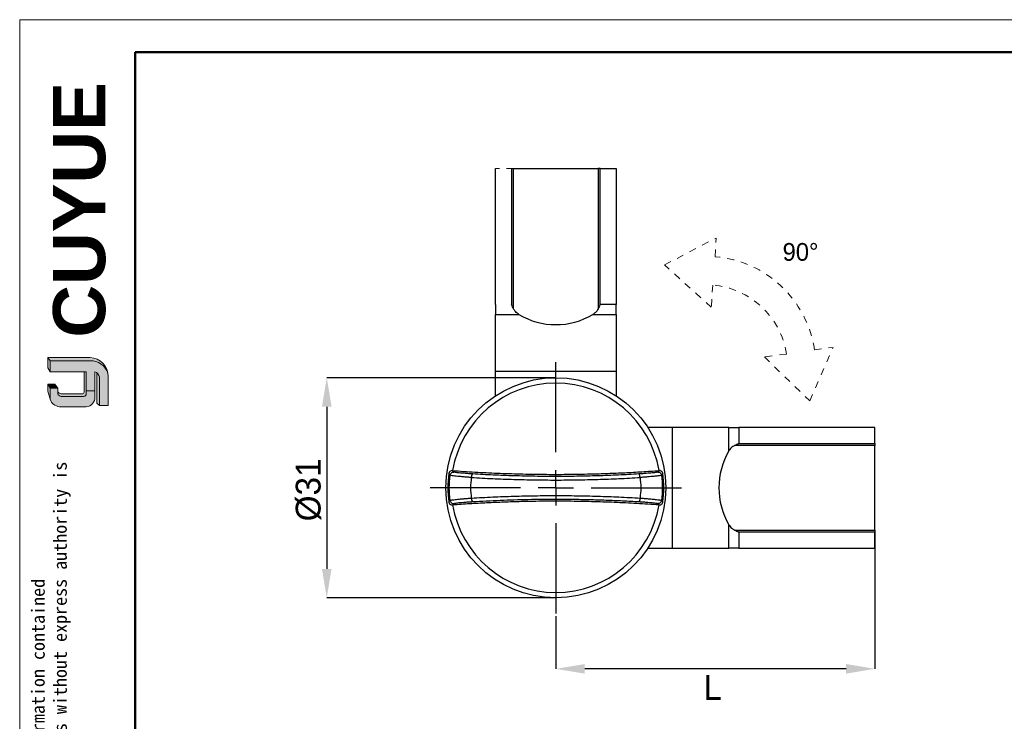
# Model space of a CAD drawing. Header units: millimetres. Extents: x 2869 to 3145, y 1559 to 1751.
# Tile 7 of 8: x 2869 to 3008, y 1652 to 1751. Entities that reach past the tile are written whole.
import ezdxf

# ---------------------------------------------------------------- set-up
doc = ezdxf.new("R2010")
doc.units = ezdxf.units.MM
doc.linetypes.add('CENTERX2', pattern=[20.319999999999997, 12.7, -2.54, 2.54, -2.54])
doc.linetypes.add('虚线', pattern=[2, 1, -1])
for name, color, linetype, lineweight in [('0007', 7, 'Continuous', 5), ('实线层', 7, 'Continuous', 25), ('尺寸线层', 3, 'Continuous', 18), ('粗实线层', 7, 'Continuous', 50), ('细实线层', 3, 'Continuous', 18), ('虚线层', 6, '虚线', 18)]:
    doc.layers.add(name, color=color, linetype=linetype, lineweight=lineweight)
for name, color, linetype in [('1轮廓实线层', 7, 'Continuous'), ('2细线层', 3, 'Continuous'), ('3中心线层', 1, 'CENTERX2')]:
    doc.layers.add(name, color=color, linetype=linetype)
doc.styles.add('ARIAL', font='arial.ttf')
doc.styles.add('SLDTEXTSTYLE1', font='txt')
doc.dimstyles.new('SLDDIMSTYLE1', dxfattribs={"dimtxt": 3.5, "dimasz": 4.08, "dimexe": 0, "dimexo": 0.0625, "dimgap": 0.875, "dimtad": 2, "dimdec": 0, "dimrnd": 1e-09, "dimzin": 12, "dimdsep": 46, "dimtxsty": 'SLDTEXTSTYLE1', "dimsah": 1, "dimcen": 0.09, "dimadec": 0, "dimazin": 3, "dimtfac": 1, "dimtofl": 0, "dimtmove": 0, "dimatfit": 3, "dimfxl": 1, "dimfrac": 2, "dimtolj": 1, "dimtzin": 12, "dimarcsym": 0})
doc.dimstyles.new('SLDDIMSTYLE2', dxfattribs={"dimtxt": 3.5, "dimasz": 4.08, "dimexe": 0, "dimexo": 0.0625, "dimgap": 0.875, "dimtad": 2, "dimdec": 0, "dimrnd": 1e-09, "dimzin": 4, "dimdsep": 46, "dimtxsty": 'SLDTEXTSTYLE1', "dimsah": 1, "dimcen": 0.09, "dimadec": 0, "dimazin": 1, "dimtfac": 1, "dimtofl": 0, "dimtmove": 0, "dimatfit": 3, "dimfxl": 1, "dimfrac": 2, "dimtolj": 1, "dimtzin": 12, "dimarcsym": 0})

# ---------------------------------------------------------------- blocks, each defined once
blk = doc.blocks.new('*D8')
at = {"layer": '2细线层', "color": 0, "lineweight": -2, "transparency": 16777216}
for p, q in [((2989.364517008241, 1678.854550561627), (2989.364517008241, 1659.370068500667)), ((2944.385350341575, 1666.809083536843), (2944.385350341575, 1659.370068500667)), ((2985.284517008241, 1659.370068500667), (2948.465350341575, 1659.370068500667))]:
    blk.add_line(p, q, dxfattribs=at)
at = {"layer": '2细线层', "color": 0, "transparency": 16777216}
for points in [[(2948.465350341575, 1660.050068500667), (2948.465350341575, 1658.690068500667), (2944.385350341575, 1659.370068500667)], [(2985.284517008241, 1660.050068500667), (2985.284517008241, 1658.690068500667), (2989.364517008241, 1659.370068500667)]]:
    blk.add_solid(points, dxfattribs=at)
at = {"layer": 'Defpoints', "color": 0, "transparency": 16777216}
for p in [(2989.364517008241, 1678.917050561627), (2944.385350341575, 1666.871583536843), (2944.385350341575, 1659.370068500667)]:
    blk.add_point(p, dxfattribs=at)
at = {"layer": '2细线层', "color": 0, "transparency": 16777216, "insert": (2966.494652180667, 1658.495068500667), "char_height": 3.5, "attachment_point": 2}
blk.add_mtext('\\A1;L', dxfattribs=at)
blk = doc.blocks.new('*D9')
at = {"layer": '2细线层', "color": 0, "lineweight": -2, "transparency": 16777216}
for p, q in [((2944.322850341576, 1700.371583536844), (2912.103195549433, 1700.371583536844)), ((2912.103195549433, 1696.291583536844), (2912.103195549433, 1673.451583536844)), ((2944.322850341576, 1669.371583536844), (2912.103195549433, 1669.371583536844))]:
    blk.add_line(p, q, dxfattribs=at)
at = {"layer": '2细线层', "color": 0, "transparency": 16777216}
for points in [[(2911.423195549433, 1696.291583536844), (2912.783195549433, 1696.291583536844), (2912.103195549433, 1700.371583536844)], [(2911.423195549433, 1673.451583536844), (2912.783195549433, 1673.451583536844), (2912.103195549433, 1669.371583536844)]]:
    blk.add_solid(points, dxfattribs=at)
at = {"layer": 'Defpoints', "color": 0, "transparency": 16777216}
for p in [(2944.385350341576, 1700.371583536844), (2912.103195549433, 1669.371583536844), (2944.385350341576, 1669.371583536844)]:
    blk.add_point(p, dxfattribs=at)
at = {"layer": '2细线层', "color": 0, "transparency": 16777216, "insert": (2907.728195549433, 1684.572464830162), "char_height": 3.5, "attachment_point": 2, "rotation": 90}
blk.add_mtext('\\A1;%%c31', dxfattribs=at)
blk = doc.blocks.new('SW_CENTERMARKSYMBOL_0')
at = {"layer": '3中心线层', "color": 0}
for p, q in [((0, 5.000000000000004), (0, 17.99999999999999)), ((0, 0), (0, 2.500000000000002)), ((-5.000000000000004, 0), (-18, 0)), ((0, 0), (-2.500000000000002, 0)), ((0, 0), (0, -2.500000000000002)), ((0, 0), (2.500000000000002, 0)), ((5.000000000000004, 0), (18, 0)), ((0, -5.000000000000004), (0, -18.00000000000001))]:
    blk.add_line(p, q, dxfattribs=at)

msp = doc.modelspace()

# ---------------------------------------------------------------- hatches: boundary and pattern name
at = {"layer": '实线层'}
h = msp.add_hatch(color=251, dxfattribs=at)
edge = h.paths.add_edge_path(flags=0)
edge.add_line((2872.804812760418, 1703.204600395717), (2873.123959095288, 1702.753427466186))
edge.add_line((2873.123959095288, 1702.753427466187), (2878.750097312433, 1702.753427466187))
edge.add_arc((2878.849414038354, 1700.20707316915), 2.548290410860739, 18.258457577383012, 92.23360366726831, ccw=False)
edge.add_arc((2878.681357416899, 1700.583237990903), 2.622263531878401, 9.265836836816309, 88.49787900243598)
edge.add_line((2878.750097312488, 1703.204600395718), (2872.804812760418, 1703.204600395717))
h = msp.add_hatch(color=254, dxfattribs=at)
h.paths.add_polyline_path([(2872.804812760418, 1698.480366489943), (2873.123959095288, 1697.334277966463), (2873.123959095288, 1698.910080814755), (2872.804812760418, 1699.452036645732)], flags=0)
h.paths.add_polyline_path([(2873.123959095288, 1701.218251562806), (2873.123959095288, 1702.753427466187), (2872.804812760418, 1703.204600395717), (2872.804812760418, 1701.784147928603)], flags=0)
h = msp.add_hatch(color=251, dxfattribs=at)
edge = h.paths.add_edge_path(flags=0)
edge.add_line((2877.619546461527, 1698.106575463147), (2874.684809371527, 1698.106575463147))
edge.add_arc((2874.68376226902, 1698.608065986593), 0.5014916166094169, 193.8962338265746, 270.1196323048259, ccw=False)
edge.add_line((2874.196948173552, 1698.487625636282), (2874.196948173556, 1698.125971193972))
edge.add_arc((2874.683762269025, 1698.246411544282), 0.5014916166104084, 193.8962338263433, 270.1196323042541)
edge.add_line((2874.684809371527, 1697.744921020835), (2877.837733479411, 1697.744921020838))
edge.add_arc((2877.852542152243, 1698.107284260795), 0.3626657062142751, 267.659799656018, 364.9883187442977)
edge.add_line((2878.21383424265, 1698.138819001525), (2878.213834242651, 1701.218251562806))
edge.add_line((2878.213834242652, 1701.218251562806), (2877.908538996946, 1701.218251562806))
edge.add_line((2877.908538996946, 1701.218251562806), (2877.908538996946, 1698.338031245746))
edge.add_arc((2877.628517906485, 1698.391517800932), 0.2850835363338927, 268.1966309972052, 349.18624476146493, ccw=False)
h = msp.add_hatch(color=251, dxfattribs=at)
edge = h.paths.add_edge_path(flags=0)
edge.add_line((2879.717358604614, 1696.770625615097), (2880.072606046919, 1696.447830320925))
edge.add_line((2880.072606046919, 1696.447830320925), (2880.072606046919, 1700.45255951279))
edge.add_arc((2879.120936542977, 1700.30583734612), 0.9629134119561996, 8.764480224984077, 53.88699480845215)
edge.add_line((2879.688458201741, 1701.083732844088), (2879.717358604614, 1696.770625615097))
msp.add_hatch(color=251, dxfattribs=at).paths.add_polyline_path([(2874.196948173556, 1698.910080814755), (2873.785155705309, 1699.452036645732), (2872.804812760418, 1699.452036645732), (2873.123959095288, 1698.910080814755)], flags=0)
h = msp.add_hatch(color=30, dxfattribs=at)
edge = h.paths.add_edge_path(flags=0)
edge.add_arc((2874.68376226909, 1698.246411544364), 0.5014916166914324, 193.8962338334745, 270.11963231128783, ccw=False)
edge.add_line((2874.196948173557, 1698.125971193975), (2874.196948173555, 1698.910080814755))
edge.add_line((2874.196948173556, 1698.910080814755), (2873.123959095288, 1698.910080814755))
edge.add_line((2873.123959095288, 1698.910080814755), (2873.123959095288, 1697.334277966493))
edge.add_arc((2874.603871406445, 1697.828031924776), 1.560106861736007, 198.4506221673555, 263.4013944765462)
edge.add_line((2874.424594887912, 1696.278259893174), (2878.21383424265, 1696.278259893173))
edge.add_arc((2878.089470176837, 1697.613197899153), 1.340718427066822, 275.3223660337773, 362.7233690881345)
edge.add_line((2879.428674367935, 1697.676900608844), (2879.428674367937, 1698.517005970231))
edge.add_line((2879.428674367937, 1698.51700597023), (2878.213834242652, 1698.51700597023))
edge.add_line((2878.213834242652, 1698.51700597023), (2878.213834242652, 1698.138819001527))
edge.add_arc((2877.852542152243, 1698.107284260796), 0.3626657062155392, -92.34020034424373, 4.988318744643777, ccw=False)
edge.add_line((2877.83773347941, 1697.744921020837), (2874.684809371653, 1697.744921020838))
at = {"layer": '尺寸线层'}
h = msp.add_hatch(color=179, dxfattribs=at)
edge = h.paths.add_edge_path(flags=0)
edge.add_line((2878.750097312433, 1702.753427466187), (2873.123959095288, 1702.753427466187))
edge.add_line((2873.123959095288, 1702.753427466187), (2873.123959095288, 1701.218251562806))
edge.add_line((2873.123959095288, 1701.218251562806), (2878.213834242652, 1701.218251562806))
edge.add_line((2878.213834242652, 1701.218251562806), (2878.213834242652, 1698.517005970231))
edge.add_line((2878.213834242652, 1698.51700597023), (2879.428674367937, 1698.51700597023))
edge.add_line((2879.428674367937, 1698.51700597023), (2879.428674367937, 1701.218251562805))
edge.add_arc((2879.120936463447, 1700.305837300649), 0.9629134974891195, 8.764482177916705, 71.36184450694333, ccw=False)
edge.add_line((2880.072606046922, 1700.452559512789), (2880.072606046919, 1696.447830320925))
edge.add_line((2880.072606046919, 1696.447830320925), (2881.303243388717, 1696.447830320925))
edge.add_line((2881.303243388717, 1696.447830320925), (2881.303243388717, 1700.538740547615))
edge.add_arc((2878.681357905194, 1700.583237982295), 2.622263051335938, 359.0276957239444, 369.2658387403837)
edge.add_arc((2878.849414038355, 1700.207073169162), 2.548290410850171, 18.25845757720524, 92.23360366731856)

# ---------------------------------------------------------------- linework, layer by layer
at = {"layer": '0007'}
for p, q in [((2872.804812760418, 1703.204600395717), (2878.750097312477, 1703.204600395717)), ((2872.804812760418, 1701.784147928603), (2872.804812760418, 1703.204600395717)), ((2873.123959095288, 1702.753427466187), (2872.804812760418, 1703.204600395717)), ((2873.123959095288, 1702.753427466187), (2878.750097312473, 1702.753427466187)), ((2873.123959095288, 1701.218251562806), (2873.123959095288, 1702.753427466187)), ((2873.123959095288, 1701.218251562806), (2872.804812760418, 1701.784147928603)), ((2878.213834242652, 1701.218251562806), (2873.123959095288, 1701.218251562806)), ((2877.908538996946, 1698.338031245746), (2877.908538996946, 1701.218251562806)), ((2878.213834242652, 1698.138819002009), (2878.213834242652, 1701.218251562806)), ((2879.428674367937, 1697.676900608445), (2879.428674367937, 1701.218251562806)), ((2879.717358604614, 1696.770625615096), (2879.688458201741, 1701.083732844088)), ((2880.072606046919, 1696.447830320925), (2880.072606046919, 1700.452559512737)), ((2881.303243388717, 1696.447830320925), (2881.303243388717, 1700.538740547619)), ((2872.804812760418, 1698.480366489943), (2872.804812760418, 1699.452036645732)), ((2873.785155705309, 1699.452036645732), (2872.804812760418, 1699.452036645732)), ((2873.123959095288, 1698.910080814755), (2872.804812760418, 1699.452036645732)), ((2873.123959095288, 1697.334277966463), (2873.123959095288, 1698.910080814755)), ((2874.196948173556, 1698.910080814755), (2873.123959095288, 1698.910080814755)), ((2874.196948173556, 1698.910080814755), (2873.785155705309, 1699.452036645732)), ((2874.196948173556, 1698.125971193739), (2874.196948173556, 1698.910080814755)), ((2873.123959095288, 1697.334277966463), (2872.804812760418, 1698.480366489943)), ((2877.619546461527, 1698.106575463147), (2874.684809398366, 1698.106575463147)), ((2877.83773347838, 1697.744921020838), (2874.684809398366, 1697.744921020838)), ((2878.213834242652, 1698.51700597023), (2879.428674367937, 1698.51700597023)), ((2878.213834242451, 1696.278259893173), (2874.424594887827, 1696.278259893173)), ((2880.072606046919, 1696.447830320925), (2879.717358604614, 1696.770625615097)), ((2881.303243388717, 1696.447830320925), (2880.072606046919, 1696.447830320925))]:
    msp.add_line(p, q, dxfattribs=at)
for centre, radius, start, end in [((2878.681357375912, 1700.583237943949), 2.622263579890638, 359.0276967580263, 88.49787813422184), ((2878.849414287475, 1700.207073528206), 2.548290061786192, 18.24249939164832, 92.23360957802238), ((2879.12093645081, 1700.305837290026), 0.9629135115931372, 8.76448268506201, 71.36184399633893), ((2874.603871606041, 1697.828032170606), 1.560107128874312, 198.4506284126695, 263.4013882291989), ((2874.68376225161, 1698.608065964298), 0.5014915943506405, 193.8962318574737, 270.1196373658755), ((2874.68376225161, 1698.246411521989), 0.501491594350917, 193.8962318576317, 270.1196373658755), ((2877.628517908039, 1698.391517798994), 0.285083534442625, 268.1966306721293, 349.1862450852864), ((2877.852542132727, 1698.107284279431), 0.3626657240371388, 267.6598026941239, 4.988315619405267), ((2878.08947023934, 1697.613197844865), 1.340718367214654, 275.3223635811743, 2.723371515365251)]:
    msp.add_arc(centre, radius, start, end, dxfattribs=at)
at = {"layer": '1轮廓实线层', "linetype": 'Continuous', "lineweight": 25}
for p, q in [((2960.828983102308, 1693.371583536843), (2957.34683173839, 1693.371583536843)), ((2960.828983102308, 1676.371583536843), (2960.828983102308, 1693.371583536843)), ((2968.778730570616, 1693.371583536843), (2960.828983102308, 1693.371583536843)), ((2968.778730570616, 1690.066906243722), (2968.778730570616, 1693.371583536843)), ((2968.778730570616, 1693.371583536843), (2970.192944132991, 1693.371583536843)), ((2970.192944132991, 1693.371583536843), (2970.192944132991, 1691.116581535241)), ((2989.364517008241, 1693.371583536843), (2970.192944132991, 1693.371583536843)), ((2989.364517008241, 1691.116581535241), (2989.364517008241, 1693.371583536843)), ((2989.364517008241, 1690.82611651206), (2969.59008453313, 1690.826116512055)), ((2970.192944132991, 1691.116581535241), (2989.364517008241, 1691.116581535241)), ((2989.364517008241, 1691.116581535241), (2989.364517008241, 1690.82611651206)), ((2989.364517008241, 1678.917050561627), (2989.364517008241, 1690.82611651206)), ((2929.48234583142, 1686.646300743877), (2929.303007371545, 1686.870773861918)), ((2929.838612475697, 1687.293834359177), (2929.844235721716, 1687.293423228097)), ((2930.010207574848, 1687.085888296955), (2929.838611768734, 1687.2938255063)), ((2958.932088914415, 1687.293825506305), (2958.760492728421, 1687.085888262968)), ((2958.926464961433, 1687.293423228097), (2958.932088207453, 1687.293834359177)), ((2959.467693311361, 1686.870773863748), (2959.288354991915, 1686.64629950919)), ((2929.30300727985, 1682.872393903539), (2929.482345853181, 1683.096866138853)), ((2929.838611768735, 1682.449341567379), (2930.010207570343, 1682.657278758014)), ((2929.844235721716, 1682.449743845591), (2929.838612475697, 1682.44933271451)), ((2958.760492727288, 1682.657278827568), (2958.932088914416, 1682.44934156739)), ((2958.932088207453, 1682.44933271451), (2958.926464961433, 1682.44974384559)), ((2959.288354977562, 1683.096867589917), (2959.46769328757, 1682.872393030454)), ((2968.778730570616, 1676.371583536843), (2968.778730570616, 1679.676260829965)), ((2969.590084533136, 1678.917050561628), (2989.364517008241, 1678.917050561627)), ((2970.192944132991, 1678.626585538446), (2970.192944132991, 1676.371583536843)), ((2989.364517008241, 1678.626585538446), (2970.192944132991, 1678.626585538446)), ((2989.364517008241, 1678.917050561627), (2989.364517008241, 1678.626585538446)), ((2989.364517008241, 1676.371583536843), (2989.364517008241, 1678.626585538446)), ((2957.34683173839, 1676.371583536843), (2960.828983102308, 1676.371583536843)), ((2960.828983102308, 1676.371583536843), (2968.778730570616, 1676.371583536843)), ((2970.192944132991, 1676.371583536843), (2968.778730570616, 1676.371583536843)), ((2970.192944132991, 1676.371583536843), (2989.364517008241, 1676.371583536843))]:
    msp.add_line(p, q, dxfattribs=at)
msp.add_circle((2944.385350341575, 1684.871583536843), 15.49999999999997, dxfattribs=at)
for centre, radius, start, end in [((2944.385350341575, 1684.871583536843), 14.74141519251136, 9.455883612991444, 170.5441163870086), ((2977.614517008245, 1684.871583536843), 10.24999999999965, 149.5450486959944, 210.4549513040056), ((2944.385350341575, 1684.871583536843), 15.21426407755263, 172.4493626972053, 187.55063467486), ((2944.385350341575, 1684.871583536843), 15.21426407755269, 352.4493620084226, 7.55063730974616), ((2944.385350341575, 1684.871583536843), 14.74141519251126, 189.4558836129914, 350.5441163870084)]:
    msp.add_arc(centre, radius, start, end, dxfattribs=at)
for points, knots in [([(2969.59008453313, 1690.826116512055), (2969.499862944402, 1690.779417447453), (2969.315864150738, 1690.684178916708), (2969.027940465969, 1690.436629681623), (2968.875602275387, 1690.210623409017), (2968.778730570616, 1690.066906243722)], [0, 0, 0, 0, 0.2594215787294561, 0.5290669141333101, 1, 1, 1, 1]), ([(2970.192944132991, 1691.116581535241), (2970.190277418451, 1691.115247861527), (2969.988817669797, 1691.014494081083), (2969.788122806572, 1690.919677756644), (2969.59008453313, 1690.826116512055)], [0, 0, 0, 0, 0.01323695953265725, 1, 1, 1, 1]), ([(2929.838611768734, 1687.2938255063), (2929.771346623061, 1687.290859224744), (2929.630988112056, 1687.284669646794), (2929.464355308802, 1687.18553807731), (2929.364832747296, 1687.062870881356), (2929.318132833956, 1686.953880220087), (2929.307773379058, 1686.897685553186), (2929.302816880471, 1686.870799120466)], [0, 0, 0, 0, 0.2617509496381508, 0.5461814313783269, 0.7863177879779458, 0.8977633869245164, 1, 1, 1, 1]), ([(2929.482345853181, 1683.096866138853), (2929.42936093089, 1683.688440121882), (2929.323391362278, 1684.871585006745), (2929.429361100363, 1686.054729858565), (2929.48234583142, 1686.646300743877)], [0, 0, 0, 0, 0.5000013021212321, 0.9999999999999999, 0.9999999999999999, 0.9999999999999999, 0.9999999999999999]), ([(2932.52120783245, 1686.319077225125), (2932.339415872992, 1686.33221795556), (2931.973347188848, 1686.358679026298), (2931.515744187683, 1686.395598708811), (2931.139481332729, 1686.427989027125), (2930.839312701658, 1686.455542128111), (2930.490563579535, 1686.489952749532), (2930.117930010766, 1686.531332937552), (2929.779009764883, 1686.5763617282), (2929.545451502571, 1686.616486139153), (2929.50342280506, 1686.636342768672), (2929.482345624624, 1686.646300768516)], [0, 0, 0, 0, 0.1094265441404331, 0.2203487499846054, 0.2945699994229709, 0.3685533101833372, 0.4419367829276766, 0.5746266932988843, 0.7136242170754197, 0.856383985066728, 1, 1, 1, 1]), ([(2929.844235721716, 1687.293423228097), (2930.885940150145, 1687.222181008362), (2932.97014513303, 1687.079642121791), (2936.14290846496, 1686.926278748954), (2939.368713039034, 1686.818093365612), (2942.642658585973, 1686.763080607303), (2945.953075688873, 1686.761557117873), (2948.971718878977, 1686.809928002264), (2951.691003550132, 1686.892618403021), (2954.117058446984, 1686.996335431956), (2956.533301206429, 1687.12711494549), (2958.128743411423, 1687.237987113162), (2958.926464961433, 1687.293423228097)], [0, 0, 0, 0, 0.1093597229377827, 0.2188030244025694, 0.3281619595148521, 0.4406996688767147, 0.5533294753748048, 0.6658671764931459, 0.7491009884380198, 0.832334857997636, 0.9161673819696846, 0.9999999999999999, 0.9999999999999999, 0.9999999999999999, 0.9999999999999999]), ([(2932.665649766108, 1686.818106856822), (2932.48513321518, 1686.829428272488), (2932.123929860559, 1686.852081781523), (2931.6227557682, 1686.889276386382), (2931.16661414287, 1686.927358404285), (2930.773030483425, 1686.965222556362), (2930.449868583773, 1687.001416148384), (2930.212142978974, 1687.034302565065), (2930.053448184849, 1687.063438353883), (2930.024615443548, 1687.078416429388), (2930.010208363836, 1687.085900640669)], [0, 0, 0, 0, 0.1243278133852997, 0.24877288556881, 0.3743614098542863, 0.5000860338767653, 0.6257551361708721, 0.7512978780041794, 0.8757290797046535, 1, 1, 1, 1]), ([(2932.521207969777, 1683.424089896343), (2932.468601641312, 1683.906587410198), (2932.363388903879, 1684.871583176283), (2932.468601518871, 1685.836578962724), (2932.521207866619, 1686.319077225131)], [0, 0, 0, 0, 0.4999996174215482, 0.9999999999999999, 0.9999999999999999, 0.9999999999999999, 0.9999999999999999]), ([(2932.521207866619, 1686.319077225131), (2933.507143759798, 1686.264579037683), (2935.470249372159, 1686.156067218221), (2938.448342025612, 1686.047948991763), (2941.41955815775, 1685.980952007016), (2944.385331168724, 1685.958852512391), (2947.351109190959, 1685.980952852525), (2950.322340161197, 1686.047950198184), (2953.300443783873, 1686.156068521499), (2955.263555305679, 1686.264580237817), (2956.249493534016, 1686.319078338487)], [0, 0, 0, 0, 0.1266630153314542, 0.2521998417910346, 0.3766363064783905, 0.4999989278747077, 0.6233623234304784, 0.7477994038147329, 0.8733366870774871, 0.9999999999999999, 0.9999999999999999, 0.9999999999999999, 0.9999999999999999]), ([(2932.521209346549, 1686.319077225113), (2932.526278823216, 1686.381074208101), (2932.534071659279, 1686.476376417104), (2932.555021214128, 1686.591343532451), (2932.574440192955, 1686.670685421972), (2932.59663464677, 1686.735108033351), (2932.627231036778, 1686.798219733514), (2932.650511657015, 1686.810268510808), (2932.665656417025, 1686.818106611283)], [0, 0, 0, 0, 0.2397535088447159, 0.3685508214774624, 0.4999993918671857, 0.6314480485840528, 0.7602456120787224, 1, 1, 1, 1]), ([(2956.105051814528, 1686.818106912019), (2955.143682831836, 1686.764296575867), (2953.219602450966, 1686.656600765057), (2950.289968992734, 1686.548309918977), (2947.342340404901, 1686.480818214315), (2944.385237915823, 1686.458669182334), (2941.428146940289, 1686.480821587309), (2938.480568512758, 1686.548315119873), (2935.551008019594, 1686.656605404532), (2933.626987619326, 1686.764298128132), (2932.665649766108, 1686.818106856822)], [0, 0, 0, 0, 0.125047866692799, 0.2502703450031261, 0.3751048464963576, 0.5000051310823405, 0.6249043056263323, 0.7497374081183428, 0.8749561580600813, 1, 1, 1, 1]), ([(2958.76049192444, 1687.0859005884), (2958.746084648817, 1687.07841640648), (2958.7172513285, 1687.063438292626), (2958.558557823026, 1687.034302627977), (2958.320832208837, 1687.001416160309), (2957.997670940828, 1686.965222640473), (2957.604086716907, 1686.927358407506), (2957.147945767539, 1686.889276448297), (2956.646771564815, 1686.852081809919), (2956.285568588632, 1686.829428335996), (2956.105051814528, 1686.818106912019)], [0, 0, 0, 0, 0.1242702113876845, 0.2487023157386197, 0.3742440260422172, 0.4999142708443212, 0.625638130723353, 0.7512273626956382, 0.8756720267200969, 1, 1, 1, 1]), ([(2956.249500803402, 1686.31907879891), (2956.244431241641, 1686.381076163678), (2956.236638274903, 1686.476378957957), (2956.215688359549, 1686.591346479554), (2956.196269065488, 1686.67068843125), (2956.174074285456, 1686.735110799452), (2956.143477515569, 1686.798221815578), (2956.120196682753, 1686.810269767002), (2956.105051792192, 1686.818107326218)], [0, 0, 0, 0, 0.2397537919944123, 0.368551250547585, 0.4999999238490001, 0.6314486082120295, 0.760246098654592, 1, 1, 1, 1]), ([(2959.28835446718, 1686.646299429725), (2959.267313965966, 1686.636344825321), (2959.225358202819, 1686.616494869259), (2959.016445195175, 1686.580647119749), (2958.764517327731, 1686.545976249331), (2958.504947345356, 1686.514789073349), (2958.183228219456, 1686.479997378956), (2957.788537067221, 1686.441803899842), (2957.312448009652, 1686.400229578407), (2956.797392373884, 1686.358683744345), (2956.431298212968, 1686.33222026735), (2956.249493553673, 1686.319078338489)], [0, 0, 0, 0, 0.1435942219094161, 0.2863337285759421, 0.3796434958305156, 0.470486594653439, 0.5581848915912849, 0.6684507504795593, 0.7796586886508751, 0.8905771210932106, 1, 1, 1, 1]), ([(2956.249493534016, 1686.319078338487), (2956.302094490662, 1685.83657992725), (2956.407296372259, 1684.871583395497), (2956.302094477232, 1683.906586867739), (2956.249493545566, 1683.424088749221)], [0, 0, 0, 0, 0.5000001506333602, 1, 1, 1, 1]), ([(2959.467883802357, 1686.870799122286), (2959.462924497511, 1686.897673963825), (2959.45223309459, 1686.955611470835), (2959.403471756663, 1687.067536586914), (2959.345392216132, 1687.137542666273), (2959.298348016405, 1687.177217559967), (2959.291681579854, 1687.182748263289), (2959.241556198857, 1687.222279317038), (2959.155733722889, 1687.266991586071), (2959.034006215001, 1687.29558753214), (2958.965076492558, 1687.294395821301), (2958.932088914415, 1687.293825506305)], [0, 0, 0, 0, 0.1020573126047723, 0.2200179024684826, 0.4651654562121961, 0.4663228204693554, 0.4755513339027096, 0.5012868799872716, 0.732142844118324, 0.8718120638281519, 1, 1, 1, 1]), ([(2959.288354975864, 1686.646299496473), (2959.341337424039, 1686.054728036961), (2959.447302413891, 1684.871584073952), (2959.341337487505, 1683.688440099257), (2959.288354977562, 1683.096867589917)], [0, 0, 0, 0, 0.4999995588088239, 0.9999999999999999, 0.9999999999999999, 0.9999999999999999, 0.9999999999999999]), ([(2929.482345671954, 1683.096866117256), (2929.500024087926, 1683.105737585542), (2929.535206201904, 1683.123392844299), (2929.725048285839, 1683.158237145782), (2930.000429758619, 1683.197076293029), (2930.365000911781, 1683.239791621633), (2930.81186622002, 1683.285002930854), (2931.33832104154, 1683.332484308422), (2931.911056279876, 1683.379742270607), (2932.319763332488, 1683.409448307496), (2932.521207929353, 1683.424089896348)], [0, 0, 0, 0, 0.1289664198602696, 0.2566582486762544, 0.3808958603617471, 0.4997642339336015, 0.626887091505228, 0.7537382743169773, 0.8786218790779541, 1, 1, 1, 1]), ([(2932.665649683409, 1682.925060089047), (2932.650504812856, 1682.9328982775), (2932.627224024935, 1682.944947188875), (2932.596627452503, 1683.008058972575), (2932.574432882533, 1683.072481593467), (2932.555013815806, 1683.151823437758), (2932.534064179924, 1683.266790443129), (2932.526271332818, 1683.362092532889), (2932.521201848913, 1683.424089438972)], [0, 0, 0, 0, 0.2397544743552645, 0.3685520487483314, 0.5000006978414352, 0.6314492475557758, 0.7602465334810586, 1, 1, 1, 1]), ([(2932.521207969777, 1683.424089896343), (2933.5071378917, 1683.478587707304), (2935.470235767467, 1683.587099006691), (2938.448322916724, 1683.69521676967), (2941.419546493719, 1683.762213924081), (2944.38532215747, 1683.784314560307), (2947.351097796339, 1683.762215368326), (2950.322321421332, 1683.695218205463), (2953.300430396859, 1683.587099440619), (2955.263549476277, 1683.478587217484), (2956.249493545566, 1683.424088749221)], [0, 0, 0, 0, 0.1266622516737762, 0.2521988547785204, 0.3766356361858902, 0.499999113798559, 0.6233616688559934, 0.7477984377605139, 0.8733359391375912, 1, 1, 1, 1]), ([(2932.665649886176, 1682.925060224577), (2933.305627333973, 1682.961797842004), (2934.585664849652, 1683.035277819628), (2936.528903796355, 1683.122232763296), (2938.483016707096, 1683.19137841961), (2940.446054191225, 1683.24073235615), (2942.413869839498, 1683.270494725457), (2944.516821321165, 1683.281091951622), (2946.751148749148, 1683.267553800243), (2949.11236695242, 1683.224822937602), (2951.462758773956, 1683.153384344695), (2953.799506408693, 1683.056088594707), (2955.336675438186, 1682.968728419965), (2956.105051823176, 1682.925060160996)], [0, 0, 0, 0, 0.08336997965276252, 0.1667507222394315, 0.2502758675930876, 0.3335121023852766, 0.4167149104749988, 0.5000148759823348, 0.5999518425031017, 0.6997899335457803, 0.7998789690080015, 0.8999665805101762, 1, 1, 1, 1]), ([(2956.249492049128, 1683.424088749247), (2956.244422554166, 1683.362091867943), (2956.236629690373, 1683.26678982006), (2956.215680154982, 1683.151822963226), (2956.196261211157, 1683.072481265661), (2956.174066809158, 1683.008058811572), (2956.143470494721, 1682.9449472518), (2956.120189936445, 1682.93289849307), (2956.105045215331, 1682.925060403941)], [0, 0, 0, 0, 0.2397535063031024, 0.3685507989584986, 0.4999993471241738, 0.6314479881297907, 0.7602455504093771, 0.9999999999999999, 0.9999999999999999, 0.9999999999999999, 0.9999999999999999]), ([(2956.249493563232, 1683.424088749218), (2956.450923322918, 1683.409449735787), (2956.859606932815, 1683.379748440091), (2957.367391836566, 1683.337834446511), (2957.783343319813, 1683.300944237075), (2958.112458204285, 1683.269555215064), (2958.447334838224, 1683.234922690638), (2958.770270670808, 1683.197077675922), (2959.045623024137, 1683.15824489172), (2959.235489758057, 1683.123396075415), (2959.270674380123, 1683.105739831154), (2959.288354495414, 1683.096867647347)], [0, 0, 0, 0, 0.1213524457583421, 0.2462136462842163, 0.3307054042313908, 0.4155777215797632, 0.5003153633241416, 0.6191538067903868, 0.7433682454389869, 0.871043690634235, 1, 1, 1, 1]), ([(2929.302816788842, 1682.87236864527), (2929.307775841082, 1682.845494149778), (2929.31846676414, 1682.78755703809), (2929.367232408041, 1682.675626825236), (2929.425316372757, 1682.605612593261), (2929.472480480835, 1682.565841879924), (2929.479280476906, 1682.560205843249), (2929.529412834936, 1682.520742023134), (2929.616497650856, 1682.475414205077), (2929.738293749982, 1682.44736606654), (2929.807238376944, 1682.448723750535), (2929.838611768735, 1682.449341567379)], [0, 0, 0, 0, 0.1020558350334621, 0.2200160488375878, 0.4651616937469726, 0.466483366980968, 0.4760732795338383, 0.5019838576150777, 0.7321449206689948, 0.8781120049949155, 1, 1, 1, 1]), ([(2958.926464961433, 1682.44974384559), (2957.884760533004, 1682.520986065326), (2955.800555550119, 1682.663524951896), (2952.627792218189, 1682.816888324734), (2949.401987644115, 1682.925073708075), (2946.128042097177, 1682.980086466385), (2942.817624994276, 1682.981609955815), (2939.798981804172, 1682.933239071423), (2937.079697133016, 1682.850548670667), (2934.653642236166, 1682.746831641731), (2932.23739947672, 1682.616052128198), (2930.641957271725, 1682.505179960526), (2929.844235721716, 1682.449743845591)], [0, 0, 0, 0, 0.1093597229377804, 0.2188030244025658, 0.3281619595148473, 0.4406996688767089, 0.553329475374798, 0.665867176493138, 0.7491009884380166, 0.8323348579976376, 0.9161673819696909, 1, 1, 1, 1]), ([(2930.010208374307, 1682.657266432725), (2930.024615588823, 1682.664750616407), (2930.053448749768, 1682.679728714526), (2930.212142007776, 1682.708864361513), (2930.449867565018, 1682.741750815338), (2930.773028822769, 1682.777944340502), (2931.166613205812, 1682.815808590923), (2931.62275451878, 1682.853890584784), (2932.123929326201, 1682.89108527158), (2932.485132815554, 1682.913738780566), (2932.665649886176, 1682.925060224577)], [0, 0, 0, 0, 0.1242702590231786, 0.2487020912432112, 0.3742437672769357, 0.4999139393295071, 0.6256378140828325, 0.7512270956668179, 0.8756718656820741, 1, 1, 1, 1]), ([(2956.105051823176, 1682.925060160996), (2956.285568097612, 1682.913738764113), (2956.646770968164, 1682.891085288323), (2957.147944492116, 1682.853890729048), (2957.604085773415, 1682.815808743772), (2957.997669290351, 1682.777944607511), (2958.320831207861, 1682.741751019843), (2958.558556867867, 1682.708864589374), (2958.717251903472, 1682.679728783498), (2958.746084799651, 1682.664750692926), (2958.760491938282, 1682.657266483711)], [0, 0, 0, 0, 0.1243276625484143, 0.2487726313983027, 0.3743611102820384, 0.5000857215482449, 0.6257548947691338, 0.7512976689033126, 0.8757291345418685, 1, 1, 1, 1]), ([(2958.932088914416, 1682.44934156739), (2958.963499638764, 1682.448717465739), (2959.032507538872, 1682.447346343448), (2959.131019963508, 1682.470182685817), (2959.214816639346, 1682.50678478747), (2959.266600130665, 1682.540671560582), (2959.291096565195, 1682.559951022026), (2959.297694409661, 1682.565406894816), (2959.299732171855, 1682.567116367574), (2959.34552261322, 1682.605767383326), (2959.403526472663, 1682.675741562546), (2959.452243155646, 1682.787598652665), (2959.462926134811, 1682.84549831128), (2959.467883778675, 1682.872367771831)], [0, 0, 0, 0, 0.1219842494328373, 0.2679937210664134, 0.4020201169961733, 0.4984692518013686, 0.5244084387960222, 0.5317997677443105, 0.5341007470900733, 0.5354719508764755, 0.780268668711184, 0.8980294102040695, 0.9999999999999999, 0.9999999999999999, 0.9999999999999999, 0.9999999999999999]), ([(2968.778730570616, 1679.676260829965), (2968.837431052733, 1679.585300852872), (2968.956097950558, 1679.401419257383), (2969.212161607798, 1679.127997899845), (2969.452610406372, 1678.993785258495), (2969.590084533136, 1678.917050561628)], [0, 0, 0, 0, 0.2953873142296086, 0.5971449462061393, 1, 1, 1, 1]), ([(2969.590084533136, 1678.917050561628), (2969.788122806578, 1678.823489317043), (2969.988817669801, 1678.728672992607), (2970.190277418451, 1678.62791921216), (2970.192944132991, 1678.626585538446)], [0, 0, 0, 0, 0.9867630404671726, 1, 1, 1, 1])]:
    msp.add_open_spline(points, degree=3, knots=knots, dxfattribs=at)
for points in [[(2929.482153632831, 1686.646323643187), (2929.496623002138, 1686.708196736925), (2929.525561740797, 1686.831942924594), (2929.651895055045, 1686.979371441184), (2929.819793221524, 1687.07686799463), (2929.946736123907, 1687.082881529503), (2930.010207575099, 1687.085888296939)], [(2958.760492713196, 1687.085888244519), (2958.82396430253, 1687.082881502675), (2958.9509074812, 1687.076868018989), (2959.118805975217, 1686.979371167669), (2959.245139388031, 1686.831942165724), (2959.274077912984, 1686.708195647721), (2959.288547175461, 1686.646322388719)], [(2929.482153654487, 1683.096843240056), (2929.496623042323, 1683.034970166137), (2929.525561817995, 1682.911224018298), (2929.651895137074, 1682.763795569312), (2929.81979327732, 1682.666299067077), (2929.946736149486, 1682.660285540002), (2930.010207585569, 1682.657278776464)], [(2959.288547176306, 1683.096844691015), (2959.274077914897, 1683.034971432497), (2959.245139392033, 1682.911224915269), (2959.118805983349, 1682.763795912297), (2958.950907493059, 1682.666299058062), (2958.823964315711, 1682.660285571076), (2958.760492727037, 1682.657278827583)]]:
    msp.add_open_spline(points, degree=3, dxfattribs=at)
at = {"layer": '粗实线层'}
msp.add_lwpolyline([(2885.11252425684, 1746.23162764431), (3135.645300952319, 1746.23162764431), (3135.645300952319, 1562.298257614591), (2885.11252425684, 1562.298257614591)], close=True, dxfattribs=at)
at = {"layer": '细实线层'}
msp.add_lwpolyline([(2868.823769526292, 1750.800489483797), (3140.214162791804, 1750.800489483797), (3140.214162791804, 1558.908292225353), (2868.823769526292, 1558.908292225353)], close=True, dxfattribs=at)
at = {"layer": '虚线层', "linetype": 'Continuous', "lineweight": 25}
for p, q in [((2935.885350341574, 1710.679177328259), (2935.885350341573, 1729.85075020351)), ((2938.140352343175, 1729.85075020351), (2938.140352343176, 1710.67917732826)), ((2938.430817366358, 1710.076317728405), (2938.430817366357, 1729.85075020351)), ((2938.430817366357, 1729.85075020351), (2950.33988331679, 1729.85075020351)), ((2950.33988331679, 1729.85075020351), (2950.339883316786, 1710.076317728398)), ((2950.630348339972, 1729.85075020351), (2950.33988331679, 1729.85075020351)), ((2950.630348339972, 1710.67917732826), (2950.630348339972, 1729.85075020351)), ((2950.630348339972, 1729.85075020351), (2952.885350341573, 1729.85075020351)), ((2952.885350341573, 1729.85075020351), (2952.885350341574, 1710.67917732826)), ((2935.885350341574, 1710.679177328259), (2935.885350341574, 1709.264963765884)), ((2952.885350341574, 1710.67917732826), (2950.630348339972, 1710.67917732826)), ((2952.885350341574, 1709.264963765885), (2952.885350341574, 1710.67917732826)), ((2935.885350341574, 1709.264963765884), (2939.190027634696, 1709.264963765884)), ((2935.885350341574, 1701.315216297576), (2935.885350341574, 1709.264963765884)), ((2949.580673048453, 1709.264963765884), (2952.885350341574, 1709.264963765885)), ((2952.885350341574, 1709.264963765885), (2952.885350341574, 1701.315216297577)), ((2935.885350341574, 1701.315216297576), (2952.885350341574, 1701.315216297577)), ((2935.885350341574, 1697.833064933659), (2935.885350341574, 1701.315216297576)), ((2952.885350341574, 1701.315216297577), (2952.885350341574, 1697.833064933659))]:
    msp.add_line(p, q, dxfattribs=at)
at = {"layer": '虚线层'}
for p, q in [((2938.430817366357, 1729.85075020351), (2935.885350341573, 1729.85075020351)), ((2959.691307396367, 1716.26875466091), (2966.988314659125, 1720.05347465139)), ((2966.821083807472, 1717.419764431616), (2966.988314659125, 1720.05347465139)), ((2966.295885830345, 1710.299506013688), (2959.691307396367, 1716.26875466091)), ((2966.494436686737, 1713.426473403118), (2966.295885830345, 1710.299506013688)), ((2980.170134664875, 1697.111055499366), (2983.460560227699, 1704.643884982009)), ((2980.843831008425, 1704.301651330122), (2983.460560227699, 1704.643884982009)), ((2976.881153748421, 1703.709823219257), (2973.774347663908, 1703.303493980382)), ((2973.774347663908, 1703.303493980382), (2980.170134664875, 1697.111055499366))]:
    msp.add_line(p, q, dxfattribs=at)
for centre, radius, start, end in [((2965.561333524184, 1702.019201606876), 15.45200006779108, 8.49437139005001, 85.32367518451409), ((2965.561333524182, 1702.019201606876), 15.45200006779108, 8.494371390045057, 85.32367518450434), ((2965.561333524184, 1702.019201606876), 11.4453716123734, 8.49437139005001, 85.32367518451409), ((2965.561333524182, 1702.019201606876), 11.4453716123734, 8.494371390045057, 85.32367518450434)]:
    msp.add_arc(centre, radius, start, end, dxfattribs=at)
at = {"layer": '虚线层', "linetype": 'Continuous', "lineweight": 25}
msp.add_arc((2944.385350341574, 1718.100750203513), 10.24999999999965, 239.5450486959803, 300.4549513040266, dxfattribs=at)
for points, knots in [([(2938.430817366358, 1710.076317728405), (2938.337256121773, 1710.274356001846), (2938.242439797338, 1710.47505086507), (2938.141686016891, 1710.67651061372), (2938.140352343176, 1710.67917732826)], [0, 0, 0, 0, 0.9867630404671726, 1, 1, 1, 1]), ([(2939.190027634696, 1709.264963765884), (2939.099067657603, 1709.323664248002), (2938.915186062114, 1709.442331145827), (2938.641764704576, 1709.698394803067), (2938.507552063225, 1709.93884360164), (2938.430817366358, 1710.076317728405)], [0, 0, 0, 0, 0.2953873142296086, 0.5971449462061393, 1, 1, 1, 1]), ([(2950.339883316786, 1710.076317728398), (2950.293184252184, 1709.98609613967), (2950.197945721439, 1709.802097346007), (2949.950396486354, 1709.514173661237), (2949.724390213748, 1709.361835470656), (2949.580673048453, 1709.264963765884)], [0, 0, 0, 0, 0.2594215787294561, 0.5290669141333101, 1, 1, 1, 1]), ([(2950.630348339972, 1710.67917732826), (2950.629014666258, 1710.67651061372), (2950.528260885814, 1710.475050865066), (2950.433444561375, 1710.274356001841), (2950.339883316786, 1710.076317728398)], [0, 0, 0, 0, 0.01323695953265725, 1, 1, 1, 1])]:
    msp.add_open_spline(points, degree=3, knots=knots, dxfattribs=at)

# ---------------------------------------------------------------- block references
at = {"layer": '3中心线层'}
msp.add_blockref('SW_CENTERMARKSYMBOL_0', (2944.385350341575, 1684.871583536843), dxfattribs=at)

# ---------------------------------------------------------------- texts
at = {"layer": '粗实线层', "color": 49, "insert": (2873.518370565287, 1706.015863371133), "char_height": 7.359999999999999, "width": 31.10373313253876, "attachment_point": 1, "rotation": 90, "style": 'ARIAL'}
msp.add_mtext('{\\farial|b1|i0|c0|p34;CUYUE}', dxfattribs=at)
at = {"layer": '粗实线层', "color": 3, "insert": (2870.481475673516, 1581.89116248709), "char_height": 1.866467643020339, "width": 109.6550278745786, "attachment_point": 1, "rotation": 90}
msp.add_mtext('{\\fSimHei|b0|i0|c134|p49;We reserve all rights in this document and in the information contained therein,reproduction,use or disclosure to third parties without express authority is strictly forbidden. copyright 2023CUYUE}', dxfattribs=at)
at = {"layer": '虚线层', "insert": (2976.347777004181, 1719.345949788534), "char_height": 2.5, "attachment_point": 1}
msp.add_mtext_dynamic_manual_height_columns('90°', width=7.802011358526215, gutter_width=12.5, heights=[0], dxfattribs=at)

# ---------------------------------------------------------------- dimensions: what is measured, and where the dimension line sits
at = {"layer": '2细线层'}
dim = msp.add_linear_dim(base=(2912.103195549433, 1669.371583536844), p1=(2944.385350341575, 1700.371583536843), p2=(2944.385350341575, 1669.371583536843), angle=90, text='%%c<>', dimstyle='SLDDIMSTYLE2', override={"dimtxsty": 'Standard'}, dxfattribs=at)
dim.commit()
dim.dimension.update_dxf_attribs({"geometry": '*D9', "text_midpoint": (2912.103195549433, 1684.572464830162), "dimtype": 160})
dim = msp.add_linear_dim(base=(2944.385350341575, 1659.370068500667), p1=(2989.364517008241, 1678.917050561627), p2=(2944.385350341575, 1666.871583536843), text='L', dimstyle='SLDDIMSTYLE1', override={"dimtxsty": 'Standard'}, dxfattribs=at)
dim.commit()
dim.dimension.update_dxf_attribs({"geometry": '*D8', "text_midpoint": (2966.494652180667, 1659.370068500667), "dimtype": 160})

doc.saveas('drawing.dxf')
